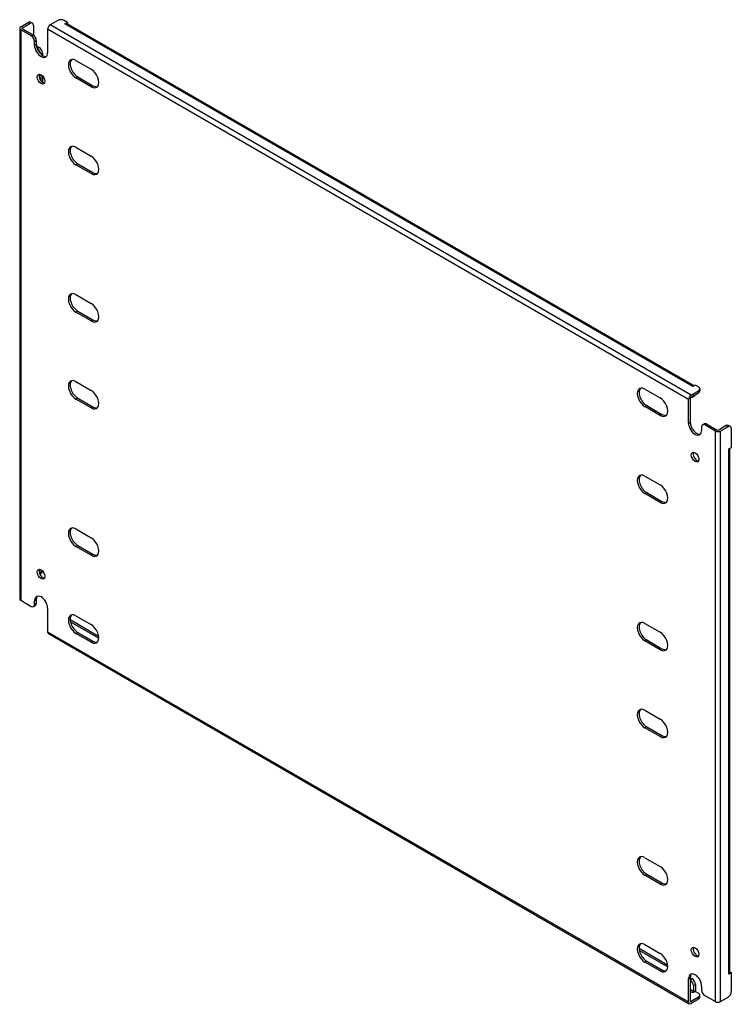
# Model space of a CAD drawing. Header units: inches. Extents: x 107.4 to 126.7, y 36.3 to 62.9.
import ezdxf

# ---------------------------------------------------------------- set-up
doc = ezdxf.new("R2010")
doc.units = ezdxf.units.IN
doc.header["$MEASUREMENT"] = 0
doc.layers.add('Visible Edges(ANSI)', color=7, linetype='Continuous', lineweight=25)
doc.layers.add('Visible Tangent Edges(ANSI)', color=7, linetype='Continuous', lineweight=25)

msp = doc.modelspace()

# ---------------------------------------------------------------- linework, layer by layer
at = {"layer": 'Visible Edges(ANSI)'}
for p, q in [((107.454, 62.667), (107.657, 62.785)), ((107.72, 62.791), (107.768, 62.763)), ((108.453, 62.836), (108.249, 62.718)), ((108.718, 62.785), (108.629, 62.836)), ((108.648, 62.744), (108.718, 62.785)), ((108.718, 62.785), (108.718, 62.737)), ((107.425, 62.627), (107.425, 47.215)), ((107.737, 62.423), (107.454, 62.586)), ((107.502, 62.639), (107.705, 62.757)), ((107.502, 62.614), (107.785, 62.45)), ((107.794, 62.706), (107.794, 62.445)), ((108.179, 62.597), (108.179, 61.963)), ((108.648, 62.744), (108.648, 62.744)), ((108.648, 62.744), (108.648, 62.744)), ((125.648, 52.963), (108.697, 62.749)), ((107.825, 62.167), (107.825, 62.27)), ((107.874, 62.297), (107.874, 62.195)), ((107.878, 62.147), (107.953, 62.104)), ((107.897, 62.081), (107.905, 62.076)), ((108.041, 61.951), (108.041, 61.895)), ((108.946, 61.758), (109.357, 61.52)), ((107.993, 61.372), (107.993, 61.212)), ((108.041, 61.336), (108.041, 61.164)), ((109.357, 61.046), (108.946, 61.284)), ((108.994, 61.312), (109.405, 61.074)), ((108.946, 59.41), (109.357, 59.173)), ((109.357, 58.699), (108.946, 58.937)), ((108.994, 58.964), (109.405, 58.727)), ((108.946, 55.43), (109.357, 55.192)), ((109.357, 54.719), (108.946, 54.956)), ((108.994, 54.984), (109.405, 54.746)), ((108.946, 53.082), (109.357, 52.845)), ((125.689, 52.987), (125.618, 52.946)), ((125.618, 52.946), (125.618, 52.946)), ((125.618, 52.946), (125.618, 52.946)), ((125.777, 52.936), (125.689, 52.987)), ((124.325, 52.878), (124.737, 52.641)), ((125.573, 52.716), (125.777, 52.834)), ((125.573, 52.661), (125.777, 52.778)), ((125.663, 52.69), (125.614, 52.663)), ((125.813, 52.885), (125.813, 52.829)), ((109.357, 52.371), (108.946, 52.609)), ((108.994, 52.636), (109.405, 52.399)), ((124.737, 52.167), (124.325, 52.405)), ((124.373, 52.432), (124.785, 52.195)), ((125.503, 51.961), (125.503, 52.595)), ((125.551, 52.623), (125.551, 51.989)), ((125.883, 51.916), (125.931, 51.944)), ((126.229, 51.747), (125.945, 51.91)), ((125.993, 51.938), (126.277, 51.774)), ((126.524, 51.892), (126.321, 51.774)), ((126.572, 51.864), (126.369, 51.747)), ((126.635, 51.87), (126.587, 51.898)), ((125.857, 51.859), (125.857, 51.757)), ((126.661, 51.303), (126.661, 51.813)), ((126.591, 51.262), (126.661, 51.303)), ((126.591, 51.262), (126.591, 51.262)), ((126.591, 51.262), (126.591, 51.262)), ((126.62, 37.116), (126.62, 51.279)), ((124.325, 50.531), (124.737, 50.293)), ((124.737, 49.82), (124.325, 50.057)), ((124.373, 50.085), (124.785, 49.847)), ((108.946, 49.102), (109.357, 48.864)), ((109.357, 48.391), (108.946, 48.628)), ((108.994, 48.656), (109.405, 48.418)), ((108.015, 47.911), (107.968, 47.884)), ((107.993, 48.002), (107.993, 47.94)), ((107.454, 47.175), (107.737, 47.011)), ((107.825, 47.062), (107.825, 47.164)), ((107.874, 47.192), (107.874, 47.09)), ((107.8, 47.005), (107.848, 47.033)), ((108.179, 46.96), (108.179, 46.327)), ((108.797, 46.593), (109.562, 46.151)), ((108.806, 46.643), (109.558, 46.209)), ((108.946, 46.754), (109.357, 46.517)), ((124.325, 46.55), (124.737, 46.313)), ((108.2, 46.281), (125.524, 36.279)), ((109.357, 46.043), (108.946, 46.281)), ((108.994, 46.309), (109.405, 46.071)), ((124.737, 45.839), (124.325, 46.077)), ((124.373, 46.105), (124.785, 45.867)), ((124.325, 44.203), (124.737, 43.965)), ((124.737, 43.492), (124.325, 43.729)), ((124.373, 43.757), (124.785, 43.519)), ((124.325, 40.222), (124.737, 39.985)), ((124.737, 39.511), (124.325, 39.749)), ((124.373, 39.777), (124.785, 39.539)), ((124.168, 37.774), (124.938, 37.329)), ((124.325, 37.875), (124.737, 37.637)), ((124.176, 37.714), (124.941, 37.272)), ((124.737, 37.164), (124.325, 37.401)), ((124.373, 37.429), (124.785, 37.192)), ((125.551, 36.986), (125.551, 36.352)), ((125.551, 36.975), (125.6, 36.947)), ((126.661, 37.116), (126.591, 37.075)), ((126.591, 37.075), (126.591, 37.076)), ((126.591, 37.076), (126.591, 37.076)), ((126.62, 37.14), (126.661, 37.116)), ((126.661, 36.606), (126.661, 37.116)), ((125.503, 36.325), (125.503, 36.958)), ((125.551, 36.92), (125.552, 36.919)), ((125.64, 36.766), (125.64, 36.608)), ((125.688, 36.794), (125.688, 36.636)), ((125.857, 36.754), (125.857, 36.652)), ((125.777, 36.457), (125.573, 36.34)), ((125.689, 36.61), (125.618, 36.57)), ((125.618, 36.57), (125.618, 36.57)), ((125.618, 36.57), (125.618, 36.57)), ((125.689, 36.61), (125.777, 36.559)), ((125.813, 36.453), (125.813, 36.508)), ((125.945, 36.499), (126.229, 36.335)), ((126.369, 36.335), (126.572, 36.453)), ((125.777, 36.402), (125.573, 36.284))]:
    msp.add_line(p, q, dxfattribs=at)
for centre, major_axis, start_param, end_param in [((107.657, 62.683), (0.062, 0.108), 0, 0.785398), ((107.705, 62.655), (0.062, 0.108), 5.497787, 7.068583), ((108.541, 62.785), (0.125, 0), 0.785398, 2.356194), ((107.524, 62.627), (-0.099, 0), 5.497787, 7.068583), ((107.524, 62.627), (-0.031, 0), 5.497787, 7.068583), ((108.249, 62.637), (0.0495, 0.0857), 0.785398, 2.356194), ((108.648, 62.663), (0.0495, 0.0857), 0, 0.785398), ((107.737, 62.321), (0.062, -0.108), 0.785398, 2.356194), ((107.785, 62.348), (-0.063, 0.108), 3.926991, 5.497787), ((108.002, 62.065), (0.125, -0.217), 3.926991, 7.068583), ((108.05, 62.093), (0.125, -0.217), 3.926991, 6.089646), ((107.905, 61.974), (0.062, -0.108), 0.887242, 2.356194), ((107.953, 62.002), (-0.063, 0.108), 3.926991, 5.497787), ((108.946, 61.521), (-0.145, 0.251), 5.497787, 8.63938), ((108.994, 61.549), (-0.145, 0.251), 0.166574, 2.356194), ((109.357, 61.283), (0.145, -0.251), 5.497787, 8.63938), ((108.05, 61.277), (-0.073, 0.126), 0.338008, 2.803584), ((109.405, 61.311), (0.145, -0.251), 5.497787, 6.116612), ((108.946, 59.173), (-0.145, 0.251), 5.497787, 8.63938), ((108.994, 59.201), (-0.145, 0.251), 0.166574, 2.356194), ((109.357, 58.936), (0.145, -0.251), 5.497787, 8.63938), ((109.405, 58.964), (0.145, -0.251), 5.497787, 6.116612), ((108.946, 55.193), (-0.145, 0.251), 5.497787, 8.63938), ((108.994, 55.221), (-0.145, 0.251), 0.166574, 2.356194), ((109.357, 54.955), (0.145, -0.251), 5.497787, 8.63938), ((109.405, 54.983), (0.145, -0.251), 5.497787, 6.116612), ((108.946, 52.846), (-0.145, 0.251), 5.497787, 8.63938), ((108.994, 52.873), (-0.145, 0.251), 0.166574, 2.356194), ((125.618, 52.866), (0.0495, 0.0857), 0.721823, 0.785398), ((125.688, 52.885), (0.125, 0), 5.497787, 7.068583), ((109.357, 52.608), (0.145, -0.251), 5.497787, 8.63938), ((124.325, 52.641), (-0.145, 0.251), 5.497787, 8.63938), ((124.373, 52.669), (-0.145, 0.251), 0.166574, 2.356194), ((125.573, 52.635), (0.0495, 0.0857), 0.785398, 2.356194), ((125.573, 52.635), (0.0155, 0.0268), 0.785398, 2.356194), ((125.552, 52.771), (0.063, -0.108), 5.726091, 6.840784), ((125.6, 52.799), (0.063, -0.108), 0, 0.557599), ((125.688, 52.829), (0.125, 0), 5.497787, 6.283185), ((109.405, 52.636), (0.145, -0.251), 5.497787, 6.116612), ((124.737, 52.404), (0.145, -0.251), 5.497787, 8.63938), ((124.785, 52.432), (0.145, -0.251), 5.497787, 6.116612), ((125.68, 51.859), (0.125, -0.217), 3.926991, 7.068583), ((125.728, 51.887), (0.125, -0.217), 3.926991, 6.089646), ((125.945, 51.808), (-0.062, 0.108), 5.497787, 7.068583), ((125.993, 51.836), (-0.063, 0.108), 5.497787, 6.283185), ((126.524, 51.79), (0.062, 0.108), 0, 0.785398), ((126.572, 51.762), (0.062, 0.108), 5.497787, 7.068583), ((126.299, 51.787), (0.099, 0), 3.926991, 5.497787), ((126.299, 51.787), (0.031, 0), 3.926991, 5.497787), ((125.728, 51.07), (-0.073, 0.126), 0.338008, 2.803584), ((126.521, 51.303), (0.099, 0), 5.497787, 5.561362), ((124.325, 50.294), (-0.145, 0.251), 5.497787, 8.63938), ((124.373, 50.322), (-0.145, 0.251), 0.166574, 2.356194), ((124.737, 50.056), (0.145, -0.251), 5.497787, 8.63938), ((124.785, 50.084), (0.145, -0.251), 5.497787, 6.116612), ((108.946, 48.865), (-0.145, 0.251), 5.497787, 8.63938), ((108.994, 48.893), (-0.145, 0.251), 0.166574, 2.356194), ((109.357, 48.627), (0.145, -0.251), 5.497787, 8.63938), ((109.405, 48.655), (0.145, -0.251), 5.497787, 6.116612), ((108.05, 47.907), (-0.073, 0.126), 0.338008, 2.803584), ((107.905, 47.991), (0.063, -0.108), 0.012335, 0.785398), ((107.953, 48.019), (0.062, -0.108), 0, 0.762813), ((107.524, 47.215), (-0.099, 0), 0, 0.785398), ((108.002, 47.062), (-0.125, 0.217), 3.926991, 7.068583), ((107.785, 47.141), (0.063, -0.108), 0, 0.785398), ((108.05, 47.09), (-0.125, 0.217), 0.193539, 0.785398), ((107.737, 47.113), (0.062, -0.108), 5.497787, 7.068583), ((108.946, 46.518), (-0.145, 0.251), 5.497787, 8.63938), ((108.994, 46.545), (-0.145, 0.251), 0.166574, 2.356194), ((108.806, 46.541), (-0.063, 0.108), 5.497787, 5.695787), ((124.325, 46.314), (-0.145, 0.251), 5.497787, 8.63938), ((124.373, 46.341), (-0.145, 0.251), 0.166574, 2.356194), ((108.249, 46.367), (-0.0495, -0.0857), 5.497787, 6.283185), ((109.357, 46.28), (0.145, -0.251), 5.497787, 8.63938), ((124.737, 46.076), (0.145, -0.251), 5.497787, 8.63938), ((109.405, 46.308), (0.145, -0.251), 5.497787, 6.116612), ((124.785, 46.104), (0.145, -0.251), 5.497787, 6.116612), ((124.325, 43.966), (-0.145, 0.251), 5.497787, 8.63938), ((124.373, 43.994), (-0.145, 0.251), 0.166574, 2.356194), ((124.737, 43.729), (0.145, -0.251), 5.497787, 8.63938), ((124.785, 43.756), (0.145, -0.251), 5.497787, 6.116612), ((124.325, 39.986), (-0.145, 0.251), 5.497787, 8.63938), ((124.373, 40.013), (-0.145, 0.251), 0.166574, 2.356194), ((124.737, 39.748), (0.145, -0.251), 5.497787, 8.63938), ((124.785, 39.776), (0.145, -0.251), 5.497787, 6.116612), ((124.325, 37.638), (-0.145, 0.251), 5.497787, 8.63938), ((124.373, 37.666), (-0.145, 0.251), 0.166574, 2.356194), ((125.728, 37.7), (-0.073, 0.126), 0.338008, 2.803584), ((124.737, 37.401), (0.145, -0.251), 5.497787, 8.63938), ((124.785, 37.428), (0.145, -0.251), 5.497787, 6.116612), ((125.68, 36.856), (-0.125, 0.217), 3.926991, 7.068583), ((125.728, 36.884), (-0.125, 0.217), 0.193539, 0.785398), ((126.521, 37.116), (0.099, 0), 5.497787, 6.283185), ((125.552, 36.817), (0.062, -0.108), 0.785398, 2.356194), ((125.6, 36.845), (-0.063, 0.108), 3.926991, 5.497787), ((125.618, 36.595), (0.0155, 0.0268), 3.926991, 5.497787), ((125.618, 36.595), (0.0495, 0.0857), 5.177171, 5.497787), ((125.688, 36.508), (0.125, 0), 5.497787, 7.068583), ((125.688, 36.453), (0.125, 0), 5.497787, 6.283185), ((125.945, 36.601), (-0.062, 0.108), 0.785398, 2.356194), ((126.572, 36.555), (-0.063, -0.108), 0.785398, 2.356194), ((125.573, 36.365), (-0.0495, -0.0857), 5.497787, 7.068583), ((125.573, 36.365), (-0.0155, -0.0268), 5.497787, 7.068583), ((126.299, 36.376), (0.099, 0), 3.926991, 5.497787)]:
    msp.add_ellipse(centre, major_axis=major_axis, ratio=0.57735, start_param=start_param, end_param=end_param, dxfattribs=at)
for centre, major_axis in [((108.002, 61.249), (0.072, -0.126)), ((125.68, 51.043), (0.072, -0.126)), ((108.002, 47.879), (-0.072, 0.126)), ((125.68, 37.673), (-0.072, 0.126))]:
    msp.add_ellipse(centre, major_axis=major_axis, ratio=0.57735, dxfattribs=at)
at = {"layer": 'Visible Tangent Edges(ANSI)'}
for p, q in [((107.657, 62.785), (107.705, 62.757)), ((107.454, 62.586), (107.454, 47.175)), ((107.502, 62.614), (107.502, 62.639)), ((125.503, 52.595), (108.179, 62.597)), ((125.573, 52.716), (108.249, 62.718)), ((125.618, 52.946), (108.648, 62.744)), ((107.785, 62.45), (107.737, 62.423)), ((107.825, 62.27), (107.874, 62.297)), ((107.825, 62.167), (107.874, 62.195)), ((107.953, 62.104), (107.905, 62.076)), ((108, 61.927), (108.041, 61.951)), ((108.946, 61.284), (108.994, 61.312)), ((109.357, 61.046), (109.405, 61.074)), ((108.946, 58.937), (108.994, 58.964)), ((109.357, 58.699), (109.405, 58.727)), ((108.946, 54.956), (108.994, 54.984)), ((109.357, 54.719), (109.405, 54.746)), ((125.777, 52.834), (125.777, 52.778)), ((108.946, 52.609), (108.994, 52.636)), ((109.357, 52.371), (109.405, 52.399)), ((124.325, 52.405), (124.373, 52.432)), ((124.737, 52.167), (124.785, 52.195)), ((125.503, 51.961), (125.551, 51.989)), ((125.945, 51.91), (125.993, 51.938)), ((126.524, 51.892), (126.572, 51.864)), ((126.229, 36.335), (126.229, 51.747)), ((126.369, 36.335), (126.369, 51.747)), ((126.591, 37.076), (126.591, 51.262)), ((124.325, 50.057), (124.373, 50.085)), ((124.737, 49.82), (124.785, 49.847)), ((108.946, 48.628), (108.994, 48.656)), ((109.357, 48.391), (109.405, 48.418)), ((108.04, 47.967), (107.993, 47.94)), ((107.825, 47.164), (107.874, 47.192)), ((107.874, 47.09), (107.825, 47.062)), ((108.79, 46.634), (108.806, 46.643)), ((108.179, 46.327), (125.503, 36.325)), ((108.946, 46.281), (108.994, 46.309)), ((109.357, 46.043), (109.405, 46.071)), ((124.325, 46.077), (124.373, 46.105)), ((124.737, 45.839), (124.785, 45.867)), ((124.325, 43.729), (124.373, 43.757)), ((124.737, 43.492), (124.785, 43.519)), ((124.325, 39.749), (124.373, 39.777)), ((124.737, 39.511), (124.785, 39.539)), ((124.325, 37.401), (124.373, 37.429)), ((124.737, 37.164), (124.785, 37.192)), ((125.503, 36.958), (125.551, 36.986)), ((125.6, 36.947), (125.552, 36.919)), ((125.64, 36.766), (125.688, 36.794)), ((125.64, 36.608), (125.551, 36.659)), ((125.618, 36.57), (125.551, 36.609)), ((125.777, 36.457), (125.777, 36.402)), ((125.573, 36.34), (125.551, 36.352))]:
    msp.add_line(p, q, dxfattribs=at)

doc.saveas('drawing.dxf')
